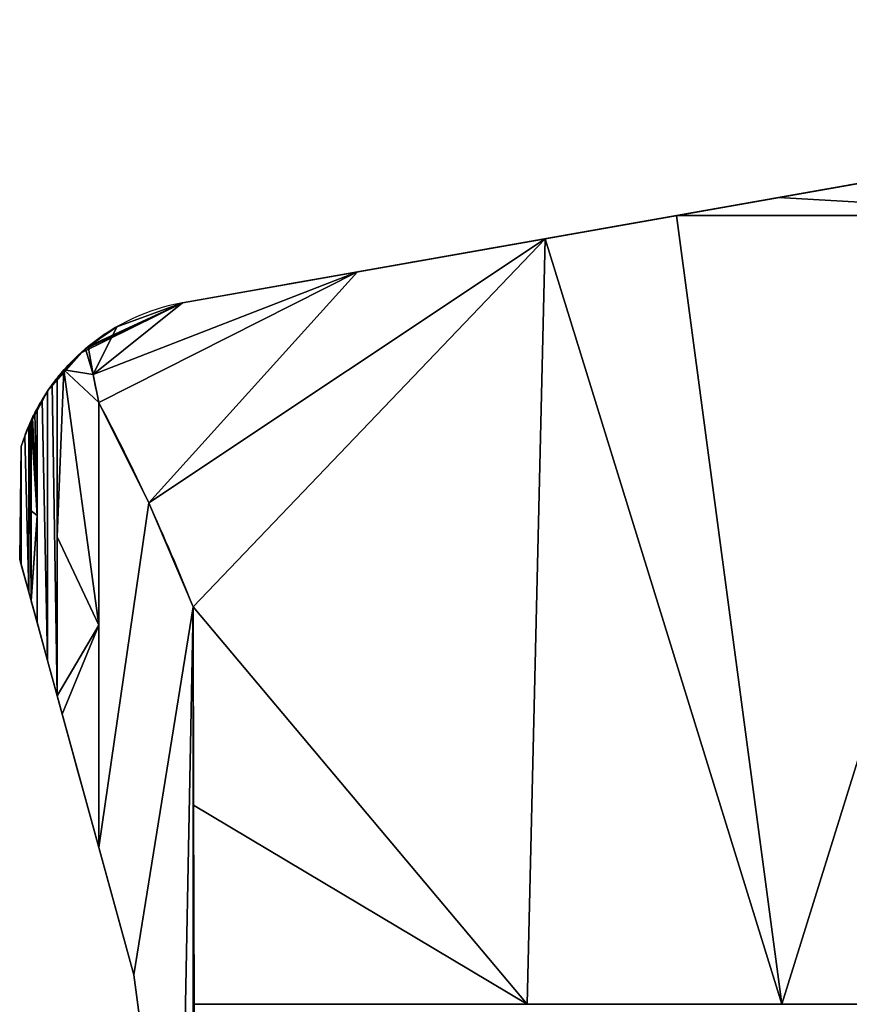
# Model space of a CAD drawing. Extents: x -164 to 115, y -163 to 163.
# Tile 7 of 14: x -137 to -67, y 76 to 160. Entities that reach past the tile are written whole.
import ezdxf

# ---------------------------------------------------------------- set-up
doc = ezdxf.new("R2010")
doc.units = 0
doc.header["$MEASUREMENT"] = 0
doc.layers.add('1', color=7, linetype='Continuous')

# ---------------------------------------------------------------- blocks, each defined once
blk = doc.blocks.new('UG_SURFACE_002')
at = {"layer": '1', "color": 253, "linetype": 'Continuous'}
for points in [[(-136.588901, 111.337319, 4.169823), (-136.588901, 125.39807, 4.169823), (-136.927664, 124.535494, 3.815158)], [(-136.927664, 124.535494, 3.815158), (-137.220547, 123.65628, 3.508531), (-137.220547, 113.634065, 3.508531), (-136.588901, 111.337319, 4.169823)]]:
    blk.add_3dface(points, dxfattribs=at)
blk = doc.blocks.new('UG_SURFACE_011')
at = {"layer": '1', "color": 253, "linetype": 'Continuous'}
for points in [[(-136.927664, 124.535494, -3.815158), (-136.588901, 125.39807, -4.169823), (-136.588901, 111.337319, -4.169823)], [(-136.588901, 111.337319, -4.169823), (-137.220547, 113.634065, -3.508531), (-137.220547, 123.65628, -3.508531), (-136.927664, 124.535494, -3.815158)]]:
    blk.add_3dface(points, dxfattribs=at)
blk = doc.blocks.new('UG_SURFACE_030')
at = {"layer": '1', "color": 253, "linetype": 'Continuous'}
for points in [[(-135.884032, 117.82153, 8.937712), (-135.884032, 126.868814, 8.937712), (-136.069477, 126.514241, 8.889558)], [(-136.270598, 126.105875, 8.732642), (-136.348173, 125.940874, 8.602102), (-135.884032, 117.82153, 8.937712)], [(-136.069477, 126.514241, 8.889558), (-136.270598, 126.105875, 8.732642), (-135.884032, 117.82153, 8.937712)], [(-136.390597, 118.232474, 8.414397), (-135.884032, 117.82153, 8.937712), (-136.379272, 125.873432, 8.502664)], [(-136.379272, 125.873432, 8.502664), (-136.390597, 125.848711, 8.414397), (-136.390597, 118.232474, 8.414397)], [(-136.348173, 125.940874, 8.602102), (-136.379272, 125.873432, 8.502664), (-135.884032, 117.82153, 8.937712)], [(-135.884032, 117.82153, 8.937712), (-136.390597, 118.232474, 8.414397), (-136.390597, 110.616237, 8.414397)], [(-136.390597, 110.616237, 8.414397), (-136.37422, 110.556677, 8.524397), (-135.884032, 117.82153, 8.937712)], [(-136.37422, 110.556677, 8.524397), (-135.884032, 108.774252, 8.937712), (-135.884032, 117.82153, 8.937712)]]:
    blk.add_3dface(points, dxfattribs=at)
blk = doc.blocks.new('UG_SURFACE_040')
at = {"layer": '1', "color": 253, "linetype": 'Continuous'}
for points in [[(-136.069477, 126.514241, -8.889558), (-135.884032, 126.868814, -8.937712), (-135.884032, 117.82153, -8.937712)], [(-135.884032, 117.82153, -8.937712), (-136.348173, 125.940874, -8.602102), (-136.270598, 126.105875, -8.732642)], [(-135.884032, 117.82153, -8.937712), (-136.270598, 126.105875, -8.732642), (-136.069477, 126.514241, -8.889558)], [(-136.390597, 118.232474, -8.414397), (-136.390597, 125.848711, -8.414397), (-136.379272, 125.873432, -8.502664)], [(-136.379272, 125.873432, -8.502664), (-135.884032, 117.82153, -8.937712), (-136.390597, 118.232474, -8.414397)], [(-135.884032, 117.82153, -8.937712), (-136.379272, 125.873432, -8.502664), (-136.348173, 125.940874, -8.602102)], [(-136.390597, 110.616237, -8.414397), (-136.390597, 118.232474, -8.414397), (-135.884032, 117.82153, -8.937712)], [(-135.884032, 117.82153, -8.937712), (-136.37422, 110.556677, -8.524397), (-136.390597, 110.616237, -8.414397)], [(-135.884032, 117.82153, -8.937712), (-135.884032, 108.774252, -8.937712), (-136.37422, 110.556677, -8.524397)]]:
    blk.add_3dface(points, dxfattribs=at)
blk = doc.blocks.new('UG_SURFACE_054')
at = {"layer": '1', "color": 253, "linetype": 'Continuous'}
for points in [[(-64.244993, 146.307543, 61.579008), (-72.999083, 144.763231, 60.86405), (-46.529468, 143.229425, 63.843966)], [(-72.999083, 144.763231, 60.86405), (-81.693694, 143.229425, 59.606489), (-46.529468, 143.229425, 63.843966)]]:
    blk.add_3dface(points, dxfattribs=at)
blk = doc.blocks.new('UG_SURFACE_071')
at = {"layer": '1', "color": 253, "linetype": 'Continuous'}
for points in [[(-136.390597, 110.616237, -8.414397), (-136.588901, 111.337319, -4.169823), (-136.588901, 125.39807, -4.169823), (-136.491328, 125.624076, -6.258372)], [(-136.491328, 125.624076, -6.258372), (-136.390597, 125.848711, -8.414397), (-136.390597, 110.616237, -8.414397)]]:
    blk.add_3dface(points, dxfattribs=at)
blk = doc.blocks.new('UG_SURFACE_081')
at = {"layer": '1', "color": 253, "linetype": 'Continuous'}
for points in [[(-72.742887, 76.414712, 69.145665), (-81.693694, 143.229425, 59.606489), (-92.802472, 141.269729, 57.220142)], [(-51.924262, 143.229425, 63.193865), (-81.693694, 143.229425, 59.606489), (-72.742887, 76.414712, 69.145665)], [(-72.742887, 76.414712, 69.145665), (-52.728359, 76.414712, 70.823066), (-51.924262, 143.229425, 63.193865)], [(-126.416817, 118.894458, 51.034424), (-122.649238, 110.099286, 53.468347), (-92.802472, 141.269729, 57.220142)], [(-126.416817, 118.894458, 51.034424), (-92.802472, 141.269729, 57.220142), (-108.719274, 138.461858, 53.800952)], [(-94.339393, 76.414712, 63.826755), (-92.802472, 141.269729, 57.220142), (-122.649238, 110.099286, 53.468347)], [(-92.802472, 141.269729, 57.220142), (-94.339393, 76.414712, 63.826755), (-72.742887, 76.414712, 69.145665)], [(-131.120384, 129.762188, 47.773346), (-108.719274, 138.461858, 53.800952), (-123.566218, 135.842711, 49.5224)], [(-108.719274, 138.461858, 53.800952), (-131.120384, 129.762188, 47.773346), (-130.637497, 127.392992, 48.307791)], [(-130.637497, 127.392992, 48.307791), (-126.416817, 118.894458, 51.034424), (-108.719274, 138.461858, 53.800952)], [(-131.120384, 129.762188, 47.773346), (-123.566218, 135.842711, 49.5224), (-129.120037, 133.811831, 47.881104)], [(-129.120037, 133.811831, 47.881104), (-131.543621, 132.142618, 47.25017), (-131.120384, 129.762188, 47.773346)], [(-122.649238, 110.099286, 53.468347), (-122.608319, 93.276478, 55.363111), (-94.339393, 76.414712, 63.826755)], [(-122.608319, 93.276478, 55.363111), (-122.575723, 76.414712, 56.872543), (-94.339393, 76.414712, 63.826755)]]:
    blk.add_3dface(points, dxfattribs=at)
blk = doc.blocks.new('UG_SURFACE_084')
at = {"layer": '1', "color": 253, "linetype": 'Continuous'}
blk.add_3dface([(-137.352526, 114.113979), (-137.220547, 123.65628, -3.508531), (-137.220547, 113.634065, -3.508531)], dxfattribs=at)
blk = doc.blocks.new('UG_SURFACE_091')
at = {"layer": '1', "color": 253, "linetype": 'Continuous'}
for points in [[(-134.172112, 102.549464, 39.824694), (-134.172112, 129.47087, 39.824694), (-134.594247, 128.916427, 23.962505)], [(-134.594247, 128.916427, 23.962505), (-134.994105, 128.345698, 8.937712), (-134.994105, 105.538331, 8.937712), (-134.172112, 102.549464, 39.824694)]]:
    blk.add_3dface(points, dxfattribs=at)
blk = doc.blocks.new('UG_SURFACE_094')
at = {"layer": '1', "color": 253, "linetype": 'Continuous'}
for points in [[(-134.994105, 105.538331, 8.937712), (-134.994105, 128.345698, 8.937712), (-135.457173, 127.618164, 8.937712)], [(-135.457173, 127.618164, 8.937712), (-135.884032, 126.868814, 8.937712), (-135.884032, 108.774252, 8.937712), (-134.994105, 105.538331, 8.937712)]]:
    blk.add_3dface(points, dxfattribs=at)
blk = doc.blocks.new('UG_SURFACE_097')
at = {"layer": '1', "color": 253, "linetype": 'Continuous'}
for points in [[(-126.416817, 118.894458, 51.034424), (-130.637497, 127.392992, 48.307791), (-130.637497, 89.696951, 48.307791)], [(-130.637497, 89.696951, 48.307791), (-127.6723, 78.914985, 50.223362), (-122.649238, 110.099286, 53.468347), (-126.416817, 118.894458, 51.034424)], [(-123.643391, 58.922645, 52.826107), (-122.649238, 110.099286, 53.468347), (-127.6723, 78.914985, 50.223362), (-125.703424, 64.128153, 51.495291)], [(-122.649238, -110.099286, 53.468347), (-122.649238, 110.099286, 53.468347), (-123.643391, 58.922645, 52.826107), (-123.643391, -58.922645, 52.826107)]]:
    blk.add_3dface(points, dxfattribs=at)
blk = doc.blocks.new('UG_SURFACE_099')
at = {"layer": '1', "color": 253, "linetype": 'Continuous'}
for points in [[(12.394653, 159.827501, -8.905801), (8.531681, 159.146026, -29.442558), (-123.566218, 135.842711, -49.5224)], [(-123.566218, 135.842711, -49.5224), (-64.244993, 146.307543, 61.579008), (-39.788537, 150.621891, 60.855173), (12.394653, 159.827501, -8.905801)], [(-81.693694, 143.229425, -59.606489), (-108.719274, 138.461858, -53.800952), (-123.566218, 135.842711, -49.5224), (8.531681, 159.146026, -29.442558)], [(8.531681, 159.146026, -29.442558), (-72.999083, 144.763231, -60.86405), (-81.693694, 143.229425, -59.606489)], [(-39.788537, 150.621891, -60.855173), (-64.244993, 146.307543, -61.579008), (-72.999083, 144.763231, -60.86405), (8.531681, 159.146026, -29.442558)], [(-123.566218, 135.842711, -49.5224), (-72.999083, 144.763231, 60.86405), (-64.244993, 146.307543, 61.579008)], [(-81.693694, 143.229425, 59.606489), (-72.999083, 144.763231, 60.86405), (-123.566218, 135.842711, -49.5224)], [(-123.566218, 135.842711, -49.5224), (-123.566218, 135.842711, 49.5224), (-108.719274, 138.461858, 53.800952), (-81.693694, 143.229425, 59.606489)]]:
    blk.add_3dface(points, dxfattribs=at)
blk = doc.blocks.new('UG_SURFACE_105')
at = {"layer": '1', "color": 253, "linetype": 'Continuous'}
for points in [[(-135.457173, 127.618164, -8.937712), (-134.994105, 128.345698, -8.937712), (-134.994105, 105.538331, -8.937712)], [(-134.994105, 105.538331, -8.937712), (-135.884032, 108.774252, -8.937712), (-135.884032, 126.868814, -8.937712), (-135.457173, 127.618164, -8.937712)]]:
    blk.add_3dface(points, dxfattribs=at)
blk = doc.blocks.new('UG_SURFACE_108')
at = {"layer": '1', "color": 253, "linetype": 'Continuous'}
for points in [[(-130.637497, 89.696951, -48.307791), (-130.637497, 127.392992, -48.307791), (-126.416817, 118.894458, -51.034424)], [(-126.416817, 118.894458, -51.034424), (-122.649238, 110.099286, -53.468347), (-127.6723, 78.914985, -50.223362), (-130.637497, 89.696951, -48.307791)], [(-125.703424, 64.128153, -51.495291), (-127.6723, 78.914985, -50.223362), (-122.649238, 110.099286, -53.468347), (-123.643391, 58.922645, -52.826107)], [(-122.649238, 110.099286, -53.468347), (-122.649238, -110.099286, -53.468347), (-123.643391, -58.922645, -52.826107), (-123.643391, 58.922645, -52.826107)]]:
    blk.add_3dface(points, dxfattribs=at)
blk = doc.blocks.new('UG_SURFACE_112')
at = {"layer": '1', "color": 253, "linetype": 'Continuous'}
blk.add_3dface([(-127.6723, 78.914985, 50.223362), (-127.6723, 78.914985, -50.223362), (-125.703424, 64.128153, -51.495291), (-125.703424, 64.128153, 51.495291)], dxfattribs=at)
blk = doc.blocks.new('UG_SURFACE_113')
at = {"layer": '1', "color": 253, "linetype": 'Continuous'}
blk.add_3dface([(-137.220547, 123.65628, 3.508531), (-137.220547, 123.65628, -3.508531), (-137.352526, 114.113979)], dxfattribs=at)
blk = doc.blocks.new('UG_SURFACE_126')
at = {"layer": '1', "color": 253, "linetype": 'Continuous'}
for points in [[(-131.120384, 129.762188, 47.773346), (-131.778359, 131.946683, 46.933834), (-133.598745, 130.157232, 43.282632)], [(-131.120384, 129.762188, 47.773346), (-131.543621, 132.142618, 47.25017), (-131.778359, 131.946683, 46.933834)], [(-134.172112, 116.010167, 39.824694), (-130.637497, 108.544968, 48.307791), (-133.598745, 130.157232, 43.282632)], [(-133.598745, 130.157232, 43.282632), (-134.172112, 129.47087, 39.824694), (-134.172112, 116.010167, 39.824694)], [(-130.637497, 127.392992, 48.307791), (-131.120384, 129.762188, 47.773346), (-133.598745, 130.157232, 43.282632)], [(-133.598745, 130.157232, 43.282632), (-130.637497, 108.544968, 48.307791), (-130.637497, 127.392992, 48.307791)], [(-130.637497, 108.544968, 48.307791), (-134.172112, 116.010167, 39.824694), (-134.172112, 102.549464, 39.824694)], [(-134.172112, 102.549464, 39.824694), (-133.745596, 100.998543, 42.774461), (-130.637497, 108.544968, 48.307791)], [(-133.745596, 100.998543, 42.774461), (-130.637497, 89.696951, 48.307791), (-130.637497, 108.544968, 48.307791)]]:
    blk.add_3dface(points, dxfattribs=at)
blk = doc.blocks.new('UG_SURFACE_128')
at = {"layer": '1', "color": 253, "linetype": 'Continuous'}
for points in [[(-137.352526, 114.113979), (-137.220547, 113.634065, -3.508531), (-136.588901, 111.337319, -4.169823), (-136.588901, 111.337319, 4.169823)], [(-136.588901, 111.337319, 4.169823), (-137.220547, 113.634065, 3.508531), (-137.352526, 114.113979)], [(-135.884032, 108.774252, -8.937712), (-134.994105, 105.538331, -8.937712), (-136.588901, 111.337319, -4.169823)], [(-136.390597, 110.616237, 8.414397), (-136.588901, 111.337319, 4.169823), (-134.994105, 105.538331, -8.937712), (-135.884032, 108.774252, 8.937712)], [(-134.994105, 105.538331, -8.937712), (-136.588901, 111.337319, 4.169823), (-136.588901, 111.337319, -4.169823)], [(-136.588901, 111.337319, -4.169823), (-136.390597, 110.616237, -8.414397), (-136.37422, 110.556677, -8.524397), (-135.884032, 108.774252, -8.937712)], [(-135.884032, 108.774252, 8.937712), (-136.37422, 110.556677, 8.524397), (-136.390597, 110.616237, 8.414397)], [(-134.994105, 105.538331, -8.937712), (-134.994105, 105.538331, 8.937712), (-135.884032, 108.774252, 8.937712)], [(-134.994105, 105.538331, 8.937712), (-134.994105, 105.538331, -8.937712), (-127.6723, 78.914985, 50.223362)], [(-130.637497, 89.696951, 48.307791), (-133.745596, 100.998543, 42.774461), (-134.172112, 102.549464, 39.824694), (-134.994105, 105.538331, 8.937712)], [(-130.637497, 89.696951, -48.307791), (-127.6723, 78.914985, 50.223362), (-134.994105, 105.538331, -8.937712), (-134.172112, 102.549464, -39.824694)], [(-134.994105, 105.538331, 8.937712), (-127.6723, 78.914985, 50.223362), (-130.637497, 89.696951, 48.307791)], [(-134.172112, 102.549464, -39.824694), (-133.745596, 100.998543, -42.774461), (-130.637497, 89.696951, -48.307791)], [(-130.637497, 89.696951, -48.307791), (-127.6723, 78.914985, -50.223362), (-127.6723, 78.914985, 50.223362)]]:
    blk.add_3dface(points, dxfattribs=at)
blk = doc.blocks.new('UG_SURFACE_130')
at = {"layer": '1', "color": 253, "linetype": 'Continuous'}
for points in [[(-123.566218, 135.842711), (-131.778359, 131.946683, -46.933834), (-132.084489, 131.645754, -46.319831)], [(-132.084489, 131.645754, 46.319831), (-131.778359, 131.946683, 46.933834), (-123.566218, 135.842711)], [(-132.084489, 131.645754, -46.319831), (-132.084489, 131.645754, 46.319831), (-123.566218, 135.842711)], [(-131.543621, 132.142618, -47.25017), (-131.778359, 131.946683, -46.933834), (-123.566218, 135.842711)], [(-123.566218, 135.842711), (-131.778359, 131.946683, 46.933834), (-131.543621, 132.142618, 47.25017)], [(-131.543621, 132.142618, 47.25017), (-129.120037, 133.811831, 47.881104), (-123.566218, 135.842711)], [(-123.566218, 135.842711), (-129.120037, 133.811831, -47.881104), (-131.543621, 132.142618, -47.25017)], [(-129.120037, 133.811831, 47.881104), (-123.566218, 135.842711, 49.5224), (-123.566218, 135.842711)], [(-123.566218, 135.842711), (-123.566218, 135.842711, -49.5224), (-129.120037, 133.811831, -47.881104)], [(-134.994105, 128.345698, -8.937712), (-134.994105, 128.345698, 8.937712), (-132.084489, 131.645754, -46.319831)], [(-132.084489, 131.645754, -46.319831), (-134.594247, 128.916427, -23.962505), (-134.994105, 128.345698, -8.937712)], [(-132.084489, 131.645754, -46.319831), (-134.994105, 128.345698, 8.937712), (-134.594247, 128.916427, 23.962505)], [(-134.172112, 129.47087, -39.824694), (-134.594247, 128.916427, -23.962505), (-132.084489, 131.645754, -46.319831)], [(-134.594247, 128.916427, 23.962505), (-132.084489, 131.645754, 46.319831), (-132.084489, 131.645754, -46.319831)], [(-132.084489, 131.645754, 46.319831), (-134.594247, 128.916427, 23.962505), (-134.172112, 129.47087, 39.824694)], [(-134.172112, 129.47087, 39.824694), (-133.598745, 130.157232, 43.282632), (-132.084489, 131.645754, 46.319831)], [(-132.084489, 131.645754, -46.319831), (-133.598745, 130.157232, -43.282632), (-134.172112, 129.47087, -39.824694)], [(-136.588901, 125.39807, -4.169823), (-134.994105, 128.345698, 8.937712), (-134.994105, 128.345698, -8.937712)], [(-134.994105, 128.345698, -8.937712), (-136.491328, 125.624076, -6.258372), (-136.588901, 125.39807, -4.169823)], [(-136.588901, 125.39807, 4.169823), (-136.491328, 125.624076, 6.258372), (-134.994105, 128.345698, 8.937712)], [(-134.994105, 128.345698, 8.937712), (-136.588901, 125.39807, -4.169823), (-136.588901, 125.39807, 4.169823)], [(-135.457173, 127.618164, 8.937712), (-134.994105, 128.345698, 8.937712), (-136.491328, 125.624076, 6.258372)], [(-136.491328, 125.624076, -6.258372), (-134.994105, 128.345698, -8.937712), (-135.457173, 127.618164, -8.937712)], [(-136.491328, 125.624076, -6.258372), (-135.457173, 127.618164, -8.937712), (-135.884032, 126.868814, -8.937712)], [(-135.884032, 126.868814, 8.937712), (-135.457173, 127.618164, 8.937712), (-136.491328, 125.624076, 6.258372)], [(-136.491328, 125.624076, -6.258372), (-135.884032, 126.868814, -8.937712), (-136.145562, 126.36286, -8.676054)], [(-136.145562, 126.36286, 8.676054), (-135.884032, 126.868814, 8.937712), (-136.491328, 125.624076, 6.258372)], [(-136.145562, 126.36286, -8.676054), (-135.884032, 126.868814, -8.937712), (-136.069477, 126.514241, -8.889558)], [(-136.069477, 126.514241, 8.889558), (-135.884032, 126.868814, 8.937712), (-136.145562, 126.36286, 8.676054)], [(-136.145562, 126.36286, -8.676054), (-136.390597, 125.848711, -8.414397), (-136.491328, 125.624076, -6.258372)], [(-136.491328, 125.624076, 6.258372), (-136.390597, 125.848711, 8.414397), (-136.145562, 126.36286, 8.676054)], [(-136.379272, 125.873432, -8.502664), (-136.390597, 125.848711, -8.414397), (-136.145562, 126.36286, -8.676054)], [(-136.145562, 126.36286, 8.676054), (-136.390597, 125.848711, 8.414397), (-136.379272, 125.873432, 8.502664)], [(-136.145562, 126.36286, -8.676054), (-136.348173, 125.940874, -8.602102), (-136.379272, 125.873432, -8.502664)], [(-136.379272, 125.873432, 8.502664), (-136.348173, 125.940874, 8.602102), (-136.145562, 126.36286, 8.676054)], [(-136.145562, 126.36286, -8.676054), (-136.270598, 126.105875, -8.732642), (-136.348173, 125.940874, -8.602102)], [(-136.348173, 125.940874, 8.602102), (-136.270598, 126.105875, 8.732642), (-136.145562, 126.36286, 8.676054)], [(-136.069477, 126.514241, -8.889558), (-136.270598, 126.105875, -8.732642), (-136.145562, 126.36286, -8.676054)], [(-136.145562, 126.36286, 8.676054), (-136.270598, 126.105875, 8.732642), (-136.069477, 126.514241, 8.889558)], [(-136.927664, 124.535494, 3.815158), (-136.588901, 125.39807, 4.169823), (-136.927664, 124.535494, -3.815158)], [(-136.588901, 125.39807, 4.169823), (-136.588901, 125.39807, -4.169823), (-136.927664, 124.535494, -3.815158)], [(-137.220547, 123.65628), (-137.220547, 123.65628, 3.508531), (-136.927664, 124.535494, 3.815158), (-136.927664, 124.535494, -3.815158)], [(-136.927664, 124.535494, -3.815158), (-137.220547, 123.65628, -3.508531), (-137.220547, 123.65628)]]:
    blk.add_3dface(points, dxfattribs=at)
blk = doc.blocks.new('UG_SURFACE_140')
at = {"layer": '1', "color": 253, "linetype": 'Continuous'}
for points in [[(-133.598745, 130.157232, -43.282632), (-131.778359, 131.946683, -46.933834), (-131.120384, 129.762188, -47.773346)], [(-131.778359, 131.946683, -46.933834), (-131.543621, 132.142618, -47.25017), (-131.120384, 129.762188, -47.773346)], [(-134.172112, 116.010167, -39.824694), (-134.172112, 129.47087, -39.824694), (-133.598745, 130.157232, -43.282632)], [(-133.598745, 130.157232, -43.282632), (-130.637497, 108.544968, -48.307791), (-134.172112, 116.010167, -39.824694)], [(-130.637497, 127.392992, -48.307791), (-130.637497, 108.544968, -48.307791), (-133.598745, 130.157232, -43.282632)], [(-133.598745, 130.157232, -43.282632), (-131.120384, 129.762188, -47.773346), (-130.637497, 127.392992, -48.307791)], [(-134.172112, 102.549464, -39.824694), (-134.172112, 116.010167, -39.824694), (-130.637497, 108.544968, -48.307791)], [(-130.637497, 108.544968, -48.307791), (-133.745596, 100.998543, -42.774461), (-134.172112, 102.549464, -39.824694)], [(-130.637497, 108.544968, -48.307791), (-130.637497, 89.696951, -48.307791), (-133.745596, 100.998543, -42.774461)]]:
    blk.add_3dface(points, dxfattribs=at)
blk = doc.blocks.new('UG_SURFACE_152')
at = {"layer": '1', "color": 253, "linetype": 'Continuous'}
for points in [[(-46.529468, 143.229425, -63.843966), (-72.999083, 144.763231, -60.86405), (-64.244993, 146.307543, -61.579008)], [(-46.529468, 143.229425, -63.843966), (-81.693694, 143.229425, -59.606489), (-72.999083, 144.763231, -60.86405)]]:
    blk.add_3dface(points, dxfattribs=at)
blk = doc.blocks.new('UG_SURFACE_174')
at = {"layer": '1', "color": 253, "linetype": 'Continuous'}
for points in [[(-134.594247, 128.916427, -23.962505), (-134.172112, 129.47087, -39.824694), (-134.172112, 102.549464, -39.824694)], [(-134.172112, 102.549464, -39.824694), (-134.994105, 105.538331, -8.937712), (-134.994105, 128.345698, -8.937712), (-134.594247, 128.916427, -23.962505)]]:
    blk.add_3dface(points, dxfattribs=at)
blk = doc.blocks.new('UG_SURFACE_182')
at = {"layer": '1', "color": 253, "linetype": 'Continuous'}
for points in [[(-92.802472, 141.269729, -57.220142), (-81.693694, 143.229425, -59.606489), (-72.742887, 76.414712, -69.145665)], [(-72.742887, 76.414712, -69.145665), (-81.693694, 143.229425, -59.606489), (-51.924262, 143.229425, -63.193865)], [(-51.924262, 143.229425, -63.193865), (-52.728359, 76.414712, -70.823066), (-72.742887, 76.414712, -69.145665)], [(-108.719274, 138.461858, -53.800952), (-92.802472, 141.269729, -57.220142), (-126.416817, 118.894458, -51.034424)], [(-92.802472, 141.269729, -57.220142), (-122.649238, 110.099286, -53.468347), (-126.416817, 118.894458, -51.034424)], [(-122.649238, 110.099286, -53.468347), (-92.802472, 141.269729, -57.220142), (-94.339393, 76.414712, -63.826755)], [(-72.742887, 76.414712, -69.145665), (-94.339393, 76.414712, -63.826755), (-92.802472, 141.269729, -57.220142)], [(-123.566218, 135.842711, -49.5224), (-108.719274, 138.461858, -53.800952), (-131.120384, 129.762188, -47.773346)], [(-130.637497, 127.392992, -48.307791), (-131.120384, 129.762188, -47.773346), (-108.719274, 138.461858, -53.800952)], [(-108.719274, 138.461858, -53.800952), (-126.416817, 118.894458, -51.034424), (-130.637497, 127.392992, -48.307791)], [(-129.120037, 133.811831, -47.881104), (-123.566218, 135.842711, -49.5224), (-131.120384, 129.762188, -47.773346)], [(-131.120384, 129.762188, -47.773346), (-131.543621, 132.142618, -47.25017), (-129.120037, 133.811831, -47.881104)], [(-94.339393, 76.414712, -63.826755), (-122.608319, 93.276478, -55.363111), (-122.649238, 110.099286, -53.468347)], [(-94.339393, 76.414712, -63.826755), (-122.575723, 76.414712, -56.872543), (-122.608319, 93.276478, -55.363111)]]:
    blk.add_3dface(points, dxfattribs=at)
blk = doc.blocks.new('UG_SURFACE_195')
at = {"layer": '1', "color": 253, "linetype": 'Continuous'}
blk.add_3dface([(-137.220547, 113.634065, 3.508531), (-137.220547, 123.65628, 3.508531), (-137.352526, 114.113979)], dxfattribs=at)
blk = doc.blocks.new('UG_SURFACE_197')
at = {"layer": '1', "color": 253, "linetype": 'Continuous'}
blk.add_3dface([(-122.575723, 76.414712, 56.872543), (-122.608319, 93.276478, 55.363111), (-122.649238, 110.099286, 53.468347), (-122.649238, -110.099286, 53.468347)], dxfattribs=at)
blk = doc.blocks.new('UG_SURFACE_203')
at = {"layer": '1', "color": 253, "linetype": 'Continuous'}
for points in [[(-136.491328, 125.624076, 6.258372), (-136.588901, 125.39807, 4.169823), (-136.588901, 111.337319, 4.169823), (-136.390597, 110.616237, 8.414397)], [(-136.390597, 110.616237, 8.414397), (-136.390597, 125.848711, 8.414397), (-136.491328, 125.624076, 6.258372)]]:
    blk.add_3dface(points, dxfattribs=at)
blk = doc.blocks.new('UG_SURFACE_207')
at = {"layer": '1', "color": 253, "linetype": 'Continuous'}
blk.add_3dface([(-122.649238, -110.099286, -53.468347), (-122.649238, 110.099286, -53.468347), (-122.608319, 93.276478, -55.363111), (-122.575723, 76.414712, -56.872543)], dxfattribs=at)

msp = doc.modelspace()

# ---------------------------------------------------------------- linework, layer by layer
at = {"layer": '1', "color": 43, "linetype": 'Continuous'}
for p, q in [((-123.566, 135.843, 49.522), (-123.566, 135.843, -49.522)), ((-134.172, 102.549, 39.825), (-134.172, 129.471, 39.825)), ((-134.172, 102.549, -39.825), (-134.172, 129.471, -39.825)), ((-134.994, 105.538, 8.938), (-134.994, 128.346, 8.938)), ((-134.994, 105.538, -8.938), (-134.994, 128.346, -8.938)), ((-135.884, 108.774, -8.938), (-135.884, 126.869, -8.938)), ((-135.884, 108.774, 8.938), (-135.884, 126.869, 8.938)), ((-130.637, 89.697, 48.308), (-130.637, 127.393, 48.308)), ((-130.637, 89.697, -48.308), (-130.637, 127.393, -48.308)), ((-136.589, 111.337, 4.17), (-136.589, 125.398, 4.17)), ((-136.589, 111.337, -4.17), (-136.589, 125.398, -4.17)), ((-136.391, 110.616, 8.414), (-136.391, 125.849, 8.414)), ((-136.391, 110.616, -8.414), (-136.391, 125.849, -8.414)), ((-137.353, 114.114), (-137.221, 123.656, 3.509)), ((-137.353, 114.114), (-137.221, 123.656, -3.509)), ((-137.221, 113.634, 3.509), (-137.221, 123.656, 3.509)), ((-137.221, 113.634, -3.509), (-137.221, 123.656, -3.509)), ((-137.221, 123.656, 3.509), (-137.221, 123.656, -3.509)), ((-137.221, 113.634, 3.509), (-137.353, 114.114)), ((-137.221, 113.634, -3.509), (-137.353, 114.114)), ((-136.589, 111.337, -4.17), (-137.221, 113.634, -3.509)), ((-136.589, 111.337, 4.17), (-137.221, 113.634, 3.509)), ((-136.391, 110.616, -8.414), (-136.589, 111.337, -4.17)), ((-136.391, 110.616, 8.414), (-136.589, 111.337, 4.17)), ((-122.649, -110.099, 53.468), (-122.649, 110.099, 53.468)), ((-122.649, -110.099, -53.468), (-122.649, 110.099, -53.468)), ((-134.994, 105.538, -8.938), (-135.884, 108.774, -8.938)), ((-134.994, 105.538, 8.938), (-135.884, 108.774, 8.938)), ((-134.172, 102.549, -39.825), (-134.994, 105.538, -8.938)), ((-134.172, 102.549, 39.825), (-134.994, 105.538, 8.938)), ((-127.672, 78.915, 50.223), (-130.637, 89.697, 48.308)), ((-127.672, 78.915, -50.223), (-130.637, 89.697, -48.308)), ((-125.703, 64.128, -51.495), (-127.672, 78.915, -50.223)), ((-127.672, 78.915, 50.223), (-127.672, 78.915, -50.223)), ((-125.703, 64.128, 51.495), (-127.672, 78.915, 50.223))]:
    msp.add_line(p, q, dxfattribs=at)
at = {"layer": '1', "color": 43, "linetype": 'Continuous', "extrusion": (1e-16, 1, 0)}
msp.add_arc((20.077, 252, 143.229), 317.64, 255.30139, 281.1853, dxfattribs=at)
at = {"layer": '1', "color": 43, "linetype": 'Continuous', "extrusion": (0, -1, 0)}
for centre, radius, start, end in [((-20.077, -252, -143.229), 317.64, 75.30139, 101.1853), ((-20.077, -252, -76.415), 325.435, 72.17804, 108.35832)]:
    msp.add_arc(centre, radius, start, end, dxfattribs=at)
at = {"layer": '1', "color": 43, "linetype": 'Continuous', "extrusion": (3.31e-14, 0, -1)}
msp.add_arc((120.386, 118.537, -8.938), 17.596, 28.26321, 33.88022, dxfattribs=at)
at = {"layer": '1', "color": 43, "linetype": 'Continuous', "extrusion": (-3.31e-14, 0, -1)}
msp.add_arc((120.386, 118.537, 8.938), 17.596, 28.26321, 33.88022, dxfattribs=at)
at = {"layer": '1', "color": 43, "linetype": 'Continuous', "extrusion": (0, 1, 0)}
msp.add_arc((20.077, 252, 76.415), 325.435, 252.17804, 288.35832, dxfattribs=at)
at = {"layer": '1', "color": 43, "linetype": 'Continuous', "extrusion": (-0.999646, 0, -0.026603)}
msp.add_ellipse((-120.386, 118.537, -557.847), major_axis=(-17.596, 0, 661.174), ratio=0.026603, start_param=0.591321, end_param=0.670535, dxfattribs=at)
at = {"layer": '1', "color": 43, "linetype": 'Continuous', "extrusion": (0.999646, 0, -0.026603)}
msp.add_ellipse((-120.386, 118.537, 557.847), major_axis=(-17.596, 0, -661.174), ratio=0.026603, start_param=0.591321, end_param=0.670535, dxfattribs=at)
at = {"layer": '1', "color": 43, "linetype": 'Continuous', "extrusion": (-0.723134, 0, -0.690707)}
msp.add_ellipse((-120.386, 118.537, -21.133), major_axis=(-17.596, 0, 18.422), ratio=0.690707, start_param=0.295216, end_param=0.400563, dxfattribs=at)
at = {"layer": '1', "color": 43, "linetype": 'Continuous', "extrusion": (0.723134, 0, -0.690707)}
msp.add_ellipse((-120.386, 118.537, 21.133), major_axis=(-17.596, 0, -18.422), ratio=0.690707, start_param=0.295216, end_param=0.400563, dxfattribs=at)
at = {"layer": '1', "color": 43, "linetype": 'Continuous', "extrusion": (0.99891, 0, -0.046669)}
msp.add_ellipse((-120.386, 118.537, 350.974), major_axis=(-17.596, 0, -376.616), ratio=0.046669, start_param=0.400563, end_param=0.428545, dxfattribs=at)
at = {"layer": '1', "color": 43, "linetype": 'Continuous', "extrusion": (-0.99891, 0, -0.046669)}
msp.add_ellipse((-120.386, 118.537, -350.974), major_axis=(-17.596, 0, 376.616), ratio=0.046669, start_param=0.400563, end_param=0.428545, dxfattribs=at)
at = {"layer": '1', "color": 43, "linetype": 'Continuous', "extrusion": (-0.964202, -0.265169, 0)}
for centre, major_axis, start_param, end_param in [((-135.84, 108.616, 8.389), (-0.551, 2.003), 4.791584, 6.236499), ((-121.41, 56.144, 39.485), (-12.767, 46.422), 5.520209, 6.256579)]:
    msp.add_ellipse(centre, major_axis=major_axis, ratio=0.265169, start_param=start_param, end_param=end_param, dxfattribs=at)
at = {"layer": '1', "color": 43, "linetype": 'Continuous', "extrusion": (0.964202, 0.265169, 0)}
for centre, major_axis, start_param, end_param in [((-135.84, 108.616, -8.389), (-0.551, 2.003), 4.791584, 6.236499), ((-121.41, 56.144, -39.485), (-12.767, 46.422), 5.520209, 6.256579)]:
    msp.add_ellipse(centre, major_axis=major_axis, ratio=0.265169, start_param=start_param, end_param=end_param, dxfattribs=at)
at = {"layer": '1', "color": 43, "linetype": 'Continuous'}
for points in [[(-64.245, 146.308, -61.579), (-70.103, 145.274, -61.298), (-75.916, 144.249, -60.616), (-81.694, 143.229, -59.606)], [(-64.245, 146.308, 61.579), (-70.103, 145.274, 61.298), (-75.916, 144.249, 60.616), (-81.694, 143.229, 59.606)], [(-81.694, 143.229, 59.606), (-95.877, 140.727, 57.211), (-109.834, 138.265, 53.85), (-123.566, 135.843, 49.522)], [(-81.694, 143.229, -59.606), (-95.877, 140.727, -57.211), (-109.834, 138.265, -53.85), (-123.566, 135.843, -49.522)], [(-123.566, 135.843, -49.522), (-126.465, 135.31, -48.612), (-129.221, 134.047, -47.819), (-131.544, 132.143, -47.25)], [(-123.566, 135.843, 49.522), (-126.465, 135.31, 48.612), (-129.221, 134.047, 47.819), (-131.544, 132.143, 47.25)], [(-134.172, 129.471, -39.825), (-134.096, 129.567, -42.702), (-133.097, 130.869, -45.224), (-131.544, 132.143, -47.25)], [(-134.172, 129.471, 39.825), (-134.096, 129.567, 42.702), (-133.097, 130.869, 45.224), (-131.544, 132.143, 47.25)], [(-130.637, 127.393, 48.308), (-130.983, 128.968, 47.947), (-131.279, 130.553, 47.596), (-131.544, 132.143, 47.25)], [(-130.637, 127.393, -48.308), (-130.983, 128.968, -47.947), (-131.279, 130.553, -47.596), (-131.544, 132.143, -47.25)], [(-122.649, 110.099, 53.468), (-125.018, 116.057, 51.938), (-127.663, 121.832, 50.229), (-130.637, 127.393, 48.308)], [(-122.649, 110.099, -53.468), (-125.018, 116.057, -51.938), (-127.663, 121.832, -50.229), (-130.637, 127.393, -48.308)], [(-122.576, 76.415, 56.873), (-122.595, 87.669, 55.995), (-122.619, 98.897, 54.86), (-122.649, 110.099, 53.468)], [(-122.576, 76.415, -56.873), (-122.595, 87.669, -55.995), (-122.619, 98.897, -54.86), (-122.649, 110.099, -53.468)]]:
    msp.add_open_spline(points, degree=3, dxfattribs=at)
for points, knots in [([(-136.391, 125.849, -8.414), (-136.389, 125.852, -8.445), (-136.385, 125.861, -8.475), (-136.379, 125.873, -8.503), (-136.371, 125.89, -8.54), (-136.36, 125.914, -8.573), (-136.348, 125.941, -8.602), (-136.326, 125.989, -8.655), (-136.299, 126.046, -8.697), (-136.271, 126.106, -8.733), (-136.21, 126.233, -8.809), (-136.141, 126.374, -8.857), (-136.069, 126.514, -8.89), (-136.01, 126.631, -8.917), (-135.948, 126.751, -8.933), (-135.884, 126.869, -8.938)], [0, 0, 0, 0, 0.069353, 0.069353, 0.069353, 0.162566, 0.162566, 0.162566, 0.331543, 0.331543, 0.331543, 0.696178, 0.696178, 0.696178, 1, 1, 1, 1]), ([(-136.391, 125.849, 8.414), (-136.389, 125.852, 8.445), (-136.385, 125.861, 8.475), (-136.379, 125.873, 8.503), (-136.371, 125.89, 8.54), (-136.36, 125.914, 8.573), (-136.348, 125.941, 8.602), (-136.326, 125.989, 8.655), (-136.299, 126.046, 8.697), (-136.271, 126.106, 8.733), (-136.21, 126.233, 8.809), (-136.141, 126.374, 8.857), (-136.069, 126.514, 8.89), (-136.01, 126.631, 8.917), (-135.948, 126.751, 8.933), (-135.884, 126.869, 8.938)], [0, 0, 0, 0, 0.069353, 0.069353, 0.069353, 0.162566, 0.162566, 0.162566, 0.331543, 0.331543, 0.331543, 0.696178, 0.696178, 0.696178, 1, 1, 1, 1]), ([(-121.976, 26.481, 84.636), (-122.026, 35.915, 82.344), (-122.101, 44.82, 78.831), (-122.253, 57.421, 71.821), (-122.31, 61.513, 69.173), (-122.435, 69.261, 63.394), (-122.503, 72.937, 60.256), (-122.576, 76.415, 56.873)], [0, 0, 0, 0, 0.5, 0.5, 0.75, 0.75, 1, 1, 1, 1]), ([(-121.976, 26.481, -84.636), (-122.026, 35.915, -82.344), (-122.101, 44.82, -78.831), (-122.253, 57.421, -71.821), (-122.31, 61.513, -69.173), (-122.435, 69.261, -63.394), (-122.503, 72.937, -60.256), (-122.576, 76.415, -56.873)], [0, 0, 0, 0, 0.5, 0.5, 0.75, 0.75, 1, 1, 1, 1])]:
    msp.add_open_spline(points, degree=3, knots=knots, dxfattribs=at)

# ---------------------------------------------------------------- block references
for name in ['UG_SURFACE_099', 'UG_SURFACE_054', 'UG_SURFACE_152', 'UG_SURFACE_081', 'UG_SURFACE_182', 'UG_SURFACE_130', 'UG_SURFACE_126', 'UG_SURFACE_140', 'UG_SURFACE_091', 'UG_SURFACE_174', 'UG_SURFACE_094', 'UG_SURFACE_105', 'UG_SURFACE_030', 'UG_SURFACE_040', 'UG_SURFACE_097', 'UG_SURFACE_108', 'UG_SURFACE_002', 'UG_SURFACE_011', 'UG_SURFACE_071', 'UG_SURFACE_203', 'UG_SURFACE_084', 'UG_SURFACE_113', 'UG_SURFACE_195', 'UG_SURFACE_128', 'UG_SURFACE_197', 'UG_SURFACE_207', 'UG_SURFACE_112']:
    msp.add_blockref(name, (0, 0))

doc.saveas('drawing.dxf')
